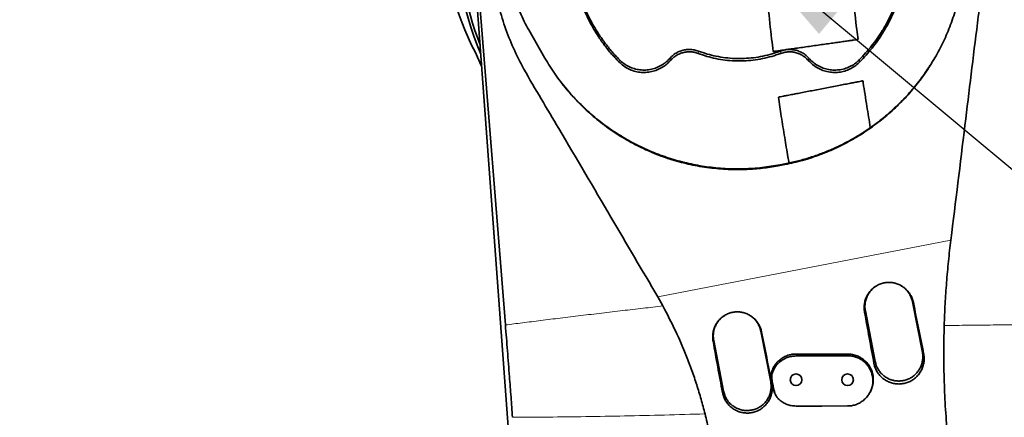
# Model space of a CAD drawing. Header units: millimetres. Extents: x 0 to 11920, y 0 to 8400.
# Tile 23 of 61: x 3095 to 3669, y 6583 to 6815. Entities that reach past the tile are written whole.
import ezdxf

# ---------------------------------------------------------------- set-up
doc = ezdxf.new("R2010")
doc.units = ezdxf.units.MM
doc.header["$LTSCALE"] = 20
doc.styles.add('SLDTEXTSTYLE0', font='TXT', dxfattribs={"width": 0.605})
doc.dimstyles.new('SLDDIMSTYLE0', dxfattribs={"dimtxt": 70, "dimasz": 70, "dimexe": 0, "dimexo": 0.0625, "dimgap": 17.5, "dimtad": 1, "dimdec": 1, "dimrnd": 1e-09, "dimzin": 12, "dimdsep": 46, "dimtxsty": 'SLDTEXTSTYLE0', "dimsah": 1, "dimcen": 0.09, "dimadec": 0, "dimazin": 3, "dimtfac": 1, "dimtofl": 0, "dimtmove": 0, "dimatfit": 3, "dimfxl": 1, "dimfrac": 2, "dimtolj": 1, "dimtzin": 12, "dimarcsym": 0})
doc.dimstyles.new('SLDDIMSTYLE1', dxfattribs={"dimtxt": 0.18, "dimasz": 70, "dimexe": 0, "dimexo": 0.0625, "dimgap": 0, "dimtad": 0, "dimtih": 1, "dimtoh": 1, "dimdec": 0, "dimrnd": 1e-09, "dimzin": 0, "dimdsep": 46, "dimtxsty": 'Standard', "dimsah": 1, "dimcen": 0.09, "dimadec": 0, "dimazin": 0, "dimtfac": 70, "dimtdec": 0, "dimtofl": 0, "dimtmove": 0, "dimatfit": 3, "dimfxl": 1, "dimfrac": 2, "dimtolj": 1, "dimtzin": 0, "dimarcsym": 0})
doc.dimstyles.new('SLDDIMSTYLE2', dxfattribs={"dimtxt": 70, "dimasz": 70, "dimexe": 0, "dimexo": 0.0625, "dimgap": 17.5, "dimtad": 1, "dimdec": 0, "dimrnd": 1e-09, "dimzin": 12, "dimdsep": 46, "dimtxsty": 'SLDTEXTSTYLE0', "dimsah": 1, "dimcen": 0.09, "dimadec": 0, "dimazin": 3, "dimtfac": 1, "dimtofl": 0, "dimtmove": 0, "dimatfit": 3, "dimfxl": 1, "dimfrac": 2, "dimtolj": 1, "dimtzin": 12, "dimarcsym": 0})
doc.dimstyles.new('SLDDIMSTYLE3', dxfattribs={"dimtxt": 70, "dimasz": 70, "dimexe": 0, "dimexo": 0.0625, "dimgap": 17.5, "dimtad": 1, "dimdec": 1, "dimrnd": 1e-09, "dimzin": 12, "dimdsep": 46, "dimtxsty": 'SLDTEXTSTYLE0', "dimsah": 1, "dimcen": 0.09, "dimse1": 1, "dimsd1": 1, "dimadec": 0, "dimazin": 3, "dimtfac": 1, "dimtofl": 0, "dimtmove": 0, "dimatfit": 3, "dimfxl": 1, "dimfrac": 2, "dimtolj": 1, "dimtzin": 12, "dimarcsym": 0})

# ---------------------------------------------------------------- blocks, each defined once
blk = doc.blocks.new('_D_10')
at = {"color": 7, "linetype": 'Continuous', "lineweight": 0}
for p, q in [((3510.71, 6860.22), (2427, 6860.22)), ((2457, 6860.22), (2457, 5725.22)), ((3510.71, 5725.22), (2427, 5725.22))]:
    blk.add_line(p, q, dxfattribs=at)
at = {"color": 7, "linetype": 'Continuous', "lineweight": 18}
for points in [[(2457, 6860.22), (2447, 6790.22), (2467, 6790.22)], [(2457, 5725.22), (2467, 5795.22), (2447, 5795.22)]]:
    blk.add_solid(points, dxfattribs=at)
at = {"color": 7, "linetype": 'Continuous', "lineweight": 18, "insert": (2366.76, 6185.78), "char_height": 70, "attachment_point": 1, "rotation": 90, "style": 'SLDTEXTSTYLE0'}
blk.add_mtext('1135', dxfattribs=at)
blk = doc.blocks.new('_D_12')
at = {"color": 7, "linetype": 'Continuous', "lineweight": 0}
for p, q in [((3304.71, 7245.62), (2287, 7245.62)), ((2317, 7245.62), (2317, 4945.22)), ((3395.97, 4945.22), (2287, 4945.22))]:
    blk.add_line(p, q, dxfattribs=at)
at = {"color": 7, "linetype": 'Continuous', "lineweight": 18}
for points in [[(2317, 7245.62), (2307, 7175.62), (2327, 7175.62)], [(2317, 4945.22), (2327, 5015.22), (2307, 5015.22)]]:
    blk.add_solid(points, dxfattribs=at)
at = {"color": 7, "linetype": 'Continuous', "lineweight": 18, "insert": (2226.76, 5988.47), "char_height": 70, "attachment_point": 1, "rotation": 90, "style": 'SLDTEXTSTYLE0'}
blk.add_mtext('2300', dxfattribs=at)
blk = doc.blocks.new('_D_15')
at = {"color": 7, "linetype": 'Continuous', "lineweight": 0}
for p, q in [((5047.21, 6302.89), (5047.21, 6622.6)), ((5047.21, 6592.6), (4644.22, 6592.6))]:
    blk.add_line(p, q, dxfattribs=at)
at = {"color": 7, "linetype": 'Continuous', "lineweight": 18}
for centre, start, end in [((4764.33, 6646.32), 153.43495, 206.56505), ((4763.36, 6646.32), 333.43495, 26.56505)]:
    blk.add_arc(centre, 120.11, start, end, dxfattribs=at)
blk.add_solid([(5047.21, 6592.6), (4977.21, 6602.6), (4977.21, 6582.6)], dxfattribs=at)
at = {"color": 7, "linetype": 'Continuous', "lineweight": 18, "insert": (4656.9, 6682.83), "char_height": 70, "attachment_point": 1, "style": 'SLDTEXTSTYLE0'}
blk.add_mtext('1934', dxfattribs=at)

msp = doc.modelspace()

# ---------------------------------------------------------------- linework, layer by layer
at = {"color": 7, "linetype": 'Continuous', "lineweight": 35}
for p, q in [((3415.51, 6092.64), (3360.13, 6848.9)), ((3361.63, 6846.1), (3378.39, 6637.11)), ((3391.95, 6808.86), (3401.43, 6792.42)), ((3627.23, 6790.51), (3626.48, 6789.2)), ((3538.31, 6729.94), (3541.16, 6730.49)), ((3541.25, 6730.91), (3538.4, 6730.35)), ((3470.13, 6648.18), (3467.17, 6653.46)), ((3621.29, 6621.16), (3615.56, 6650.61)), ((3588.08, 6645.27), (3593.8, 6615.82)), ((3532.94, 6603.99), (3527.22, 6633.44)), ((3499.73, 6628.1), (3505.45, 6598.65)), ((3535.78, 6596.37), (3536.06, 6595.91))]:
    msp.add_line(p, q, dxfattribs=at)
at = {"color": 8, "linetype": 'Continuous', "lineweight": 18}
for p, q in [((3444.52, 6790.24), (3444.86, 6791.49)), ((3474.56, 6791.15), (3474.2, 6792.38)), ((3490.62, 6795.21), (3490.79, 6796.57)), ((3538.79, 6795.2), (3538.63, 6796.56)), ((3554.86, 6791.14), (3555.21, 6792.37)), ((3584.89, 6790.22), (3584.55, 6791.47)), ((3538.31, 6729.94), (3538.4, 6730.35)), ((3541.16, 6730.49), (3541.25, 6730.91)), ((3467.17, 6653.46), (3637.88, 6686.54)), ((3616.06, 6650.12), (3615.56, 6650.61)), ((3587.62, 6644.63), (3588.08, 6645.27)), ((3527.59, 6633.07), (3527.22, 6633.44)), ((3499.39, 6627.63), (3499.73, 6628.1)), ((3547.72, 6619.08), (3547.71, 6620.22)), ((3577.72, 6619.22), (3577.71, 6620.22)), ((3622.05, 6620.41), (3621.29, 6621.16)), ((3593.08, 6614.83), (3593.8, 6615.82)), ((3534.55, 6610.87), (3534.22, 6611.77)), ((3533.58, 6603.36), (3532.94, 6603.99)), ((3533.75, 6604.88), (3533.4, 6605.49)), ((3504.85, 6597.82), (3505.45, 6598.65)), ((3534.87, 6599.02), (3534.54, 6599.6))]:
    msp.add_line(p, q, dxfattribs=at)
at = {"color": 7, "linetype": 'Continuous', "lineweight": 35, "flags": 128}
for points in [[(3364.62, 6787.5), (3364.13, 6788.54), (3360.9, 6795.74)], [(3577.71, 6589.96), (3562.71, 6589.95), (3555.21, 6589.94), (3547.71, 6589.94)]]:
    msp.add_lwpolyline(points, dxfattribs=at)
at = {"color": 7, "linetype": 'Continuous', "lineweight": 35}
for centre in [(3547.71, 6605.22), (3577.71, 6605.22)]:
    msp.add_circle(centre, 3.4, dxfattribs=at)
for radius, start, end in [(164.21, 81.16995, 203.46846), (162.5, 151.875, 201.66368)]:
    msp.add_arc((3514.71, 6860.22), radius, start, end, dxfattribs=at)
for centre, major_axis, ratio, start_param, end_param in [((3514.71, 6876.02), (0, 174.06), 0.995872, 1.604126, 2.050143), ((3601.27, 6594.59), (-70.6, 363.2), 0.068554, 4.770212, 4.852534), ((3636.07, 6601.34), (-70.6, 363.2), 0.107274, 1.430473, 1.512798), ((3512.82, 6577.46), (-70.6, 363.2), 0.068554, 4.77044, 4.852766), ((3547.86, 6584.24), (-70.6, 363.2), 0.107274, 1.430241, 1.512569)]:
    msp.add_ellipse(centre, major_axis=major_axis, ratio=ratio, start_param=start_param, end_param=end_param, dxfattribs=at)
for points, knots in [([(3713.07, 7226.02), (3712.25, 7225.94), (3710.15, 7225.71), (3706.95, 7225.08), (3703.65, 7224.29), (3700.76, 7223.46), (3697.23, 7222.31), (3693.03, 7220.73), (3687.73, 7218.42), (3681.9, 7215.53), (3675.72, 7212.09), (3670.11, 7208.65), (3665.35, 7205.53), (3661.58, 7202.92), (3658.44, 7200.66), (3655.68, 7198.61), (3652.86, 7196.45), (3649.56, 7193.85), (3645.96, 7190.92), (3642.13, 7187.67), (3638.13, 7184.15), (3633.89, 7180.28), (3629.58, 7176.19), (3625.33, 7172), (3620.42, 7166.97), (3614.91, 7161.05), (3608.86, 7154.19), (3602.48, 7146.55), (3595.75, 7137.98), (3588.62, 7128.21), (3581.63, 7117.88), (3576.21, 7109.17), (3572.33, 7102.54), (3570.04, 7098.48), (3568.04, 7094.83), (3566.38, 7091.72), (3565.04, 7089.15), (3563.9, 7086.9), (3562.71, 7084.52), (3561.25, 7081.53), (3559.43, 7077.7), (3557.28, 7072.98), (3554.84, 7067.36), (3552.07, 7060.6), (3549.23, 7053.1), (3546.53, 7045.32), (3544.21, 7038), (3542.22, 7031.21), (3540.53, 7024.97), (3539.13, 7019.39), (3537.97, 7014.46), (3536.99, 7010.02), (3536.08, 7005.69), (3535.19, 7001.16), (3534.15, 6995.56), (3533, 6988.77), (3531.79, 6980.65), (3530.64, 6971.86), (3529.59, 6962.39), (3528.67, 6952.18), (3527.9, 6941.15), (3527.31, 6929.2), (3526.95, 6916.33), (3526.87, 6902.55), (3527.1, 6887.92), (3527.68, 6872.48), (3528.6, 6856.28), (3529.87, 6839.34), (3531.51, 6821.71), (3533.03, 6807.31), (3534.1, 6798.78), (3534.41, 6796.34)], [0, 0, 0, 0, 0.007112, 0.018275, 0.027849, 0.036271, 0.044532, 0.060325, 0.076279, 0.096605, 0.118145, 0.138779, 0.153581, 0.166906, 0.177651, 0.186095, 0.195635, 0.20712, 0.220579, 0.233289, 0.24739, 0.262702, 0.277993, 0.293014, 0.307749, 0.33029, 0.352036, 0.372949, 0.399646, 0.42601, 0.452526, 0.479104, 0.489171, 0.498614, 0.506728, 0.513539, 0.519066, 0.523329, 0.527895, 0.534136, 0.542025, 0.551527, 0.562602, 0.575197, 0.590338, 0.604362, 0.617152, 0.628766, 0.639252, 0.648647, 0.656534, 0.663498, 0.670299, 0.677563, 0.685286, 0.697053, 0.70976, 0.723422, 0.738056, 0.753685, 0.770578, 0.788914, 0.808703, 0.829954, 0.852669, 0.876859, 0.902536, 0.929679, 0.958219, 0.988031, 1, 1, 1, 1]), ([(3583.84, 6803.31), (3583.59, 6805.23), (3582.58, 6812.78), (3581.11, 6825.95), (3579.52, 6842.51), (3578.33, 6858.41), (3577.51, 6873.55), (3577.02, 6887.86), (3576.83, 6901.29), (3576.9, 6913.84), (3577.2, 6925.51), (3577.69, 6936.32), (3578.34, 6946.28), (3579.13, 6955.49), (3580.04, 6964.01), (3581.04, 6971.94), (3582.11, 6979.26), (3583.16, 6985.61), (3584.15, 6991.04), (3585.06, 6995.66), (3586, 7000.1), (3587.03, 7004.7), (3588.18, 7009.44), (3589.46, 7014.4), (3590.89, 7019.53), (3592.54, 7025.05), (3594.45, 7030.95), (3596.64, 7037.15), (3598.99, 7043.26), (3601.31, 7048.89), (3603.43, 7053.69), (3605.26, 7057.66), (3606.77, 7060.81), (3607.95, 7063.21), (3608.97, 7065.22), (3610.02, 7067.28), (3611.31, 7069.73), (3612.87, 7072.62), (3614.7, 7075.9), (3616.72, 7079.42), (3620.09, 7085.08), (3624.78, 7092.47), (3630.82, 7101.26), (3636.99, 7109.58), (3643.39, 7117.61), (3650.38, 7125.77), (3658.01, 7134), (3664.49, 7140.43), (3669.42, 7145.02), (3672.59, 7147.87), (3675.53, 7150.43), (3678.16, 7152.64), (3680.49, 7154.55), (3682.53, 7156.18), (3684.32, 7157.57), (3685.89, 7158.76), (3687.4, 7159.89), (3689, 7161.06), (3690.83, 7162.36), (3692.85, 7163.76), (3695.02, 7165.21), (3697.25, 7166.64), (3699.99, 7168.33), (3703.14, 7170.15), (3706.56, 7171.95), (3709.67, 7173.43), (3712.07, 7174.43), (3713.83, 7175.1), (3715.09, 7175.53), (3716.33, 7175.91), (3717.48, 7176.22), (3718.22, 7176.39), (3718.52, 7176.43), (3718.61, 7176.44)], [0, 0, 0, 0, 0.010396, 0.040925, 0.0701, 0.097812, 0.123982, 0.148553, 0.171491, 0.192804, 0.212535, 0.230742, 0.247483, 0.262894, 0.277303, 0.29077, 0.303322, 0.314978, 0.32367, 0.331805, 0.339388, 0.347374, 0.356661, 0.365417, 0.375124, 0.385816, 0.397547, 0.41039, 0.424115, 0.436697, 0.447691, 0.457003, 0.464607, 0.470356, 0.474553, 0.479558, 0.485835, 0.493267, 0.501987, 0.51181, 0.521779, 0.548936, 0.576122, 0.603203, 0.63106, 0.660584, 0.69487, 0.730865, 0.745418, 0.759562, 0.772506, 0.784249, 0.794442, 0.803536, 0.811543, 0.818476, 0.824683, 0.832074, 0.840377, 0.849939, 0.860246, 0.870926, 0.881952, 0.900111, 0.91793, 0.934786, 0.950744, 0.95905, 0.967367, 0.975667, 0.984669, 0.995558, 1, 1, 1, 1]), ([(3657.15, 6873.55), (3657.41, 6870.21), (3657.94, 6863.53), (3657.9, 6853.47), (3657.06, 6841.67), (3655.34, 6828.17), (3651.5, 6798.16), (3645.82, 6750.93), (3640.63, 6708.8), (3637.88, 6686.54)], [0, 0, 0, 0, 0.053465, 0.106986, 0.160451, 0.242046, 0.323649, 0.64262, 1, 1, 1, 1]), ([(3467.17, 6653.46), (3458.08, 6668.92), (3438.86, 6701.57), (3416.32, 6740.04), (3399.29, 6768.71), (3390.08, 6784.08), (3382.9, 6798.1), (3377.93, 6810.73), (3374.19, 6823.4), (3371.56, 6835.98), (3370.7, 6844.25), (3370.28, 6848.39)], [0, 0, 0, 0, 0.245008, 0.517758, 0.609226, 0.700685, 0.762481, 0.824396, 0.886196, 0.943098, 1, 1, 1, 1]), ([(3382.09, 6843.89), (3382.19, 6841.8), (3382.4, 6837.62), (3383.4, 6831.36), (3384.9, 6825.14), (3386.9, 6819.29), (3389.23, 6813.83), (3391.04, 6810.52), (3391.95, 6808.86)], [0, 0, 0, 0, 0.170579, 0.341161, 0.516681, 0.692202, 0.845673, 1, 1, 1, 1]), ([(3541.16, 6730.49), (3544.64, 6731.26), (3551.6, 6732.78), (3561.77, 6736.16), (3571.65, 6740.29), (3581.13, 6745.21), (3590.14, 6750.91), (3598.66, 6757.33), (3606.62, 6764.4), (3613.98, 6772.09), (3620.67, 6780.39), (3626.67, 6789.23), (3631.92, 6798.5), (3636.44, 6808.23), (3640.12, 6818.38), (3643.03, 6828.87), (3644.21, 6836.01), (3644.81, 6839.57)], [0, 0, 0, 0, 0.065913, 0.132063, 0.198215, 0.26413, 0.330017, 0.396136, 0.462259, 0.528153, 0.594658, 0.661391, 0.72813, 0.794643, 0.863054, 0.931585, 1, 1, 1, 1]), ([(3419.8, 6833.07), (3420.87, 6829.64), (3423.01, 6822.73), (3427.1, 6814.06), (3431.26, 6806.87), (3435.23, 6801.04), (3439.61, 6795.44), (3442.88, 6791.97), (3444.52, 6790.24)], [0, 0, 0, 0, 0.215617, 0.433872, 0.573582, 0.714, 0.856623, 1, 1, 1, 1]), ([(3420.26, 6834.11), (3421.32, 6830.68), (3423.47, 6823.77), (3427.56, 6815.12), (3431.71, 6807.97), (3435.64, 6802.2), (3439.99, 6796.64), (3443.23, 6793.21), (3444.86, 6791.49)], [0, 0, 0, 0, 0.2166704, 0.4360177, 0.5752116, 0.7151063, 0.8571805, 1, 1, 1, 1]), ([(3584.55, 6791.47), (3586.99, 6794.11), (3591.9, 6799.43), (3597.35, 6807.3), (3601.47, 6814.46), (3604.5, 6820.76), (3607.14, 6827.31), (3608.49, 6831.84), (3609.17, 6834.11)], [0, 0, 0, 0, 0.2165821, 0.4358399, 0.5750751, 0.7150123, 0.8571328, 1, 1, 1, 1]), ([(3584.89, 6790.22), (3587.33, 6792.86), (3592.24, 6798.18), (3597.7, 6806.06), (3601.85, 6813.25), (3604.92, 6819.61), (3607.58, 6826.21), (3608.94, 6830.78), (3609.63, 6833.07)], [0, 0, 0, 0, 0.215529, 0.433695, 0.573446, 0.713906, 0.856576, 1, 1, 1, 1]), ([(3540.39, 6797.18), (3541.32, 6797.31), (3543.19, 6797.58), (3546.6, 6798.06), (3550.4, 6798.59), (3554.39, 6799.16), (3558.52, 6799.74), (3562.54, 6800.31), (3566.46, 6800.86), (3570.12, 6801.38), (3573.51, 6801.86), (3576.53, 6802.28), (3579.14, 6802.65), (3581.25, 6802.95), (3582.79, 6803.17), (3583.69, 6803.3), (3583.73, 6803.3), (3583.75, 6803.3)], [0, 0, 0, 0, 0.0677717, 0.1374478, 0.2052445, 0.2751623, 0.3403681, 0.4075722, 0.4710662, 0.53638, 0.6003676, 0.6660833, 0.732529, 0.8007132, 0.8707827, 0.9426982, 1, 1, 1, 1]), ([(3474.2, 6792.38), (3474.84, 6793.04), (3476.12, 6794.35), (3478.39, 6795.81), (3480.79, 6796.84), (3483.25, 6797.43), (3485.79, 6797.59), (3488.34, 6797.35), (3489.97, 6796.83), (3490.79, 6796.57)], [0, 0, 0, 0, 0.151081, 0.30216, 0.441048, 0.579931, 0.718924, 0.857914, 1, 1, 1, 1]), ([(3534.46, 6796.34), (3534.46, 6796.34), (3534.43, 6796.34), (3535.27, 6796.46), (3536.7, 6796.66), (3538.47, 6796.91), (3539.75, 6797.09), (3540.39, 6797.18)], [0, 0, 0, 0, 0.1564907, 0.4034664, 0.6577093, 0.8276219, 1, 1, 1, 1]), ([(3538.63, 6796.56), (3539.5, 6796.84), (3541.25, 6797.39), (3543.94, 6797.6), (3546.54, 6797.36), (3548.99, 6796.71), (3551.3, 6795.64), (3553.43, 6794.22), (3554.62, 6792.99), (3555.21, 6792.37)], [0, 0, 0, 0, 0.151081, 0.30216, 0.441048, 0.579931, 0.718924, 0.857914, 1, 1, 1, 1]), ([(3401.43, 6792.42), (3403.34, 6789.29), (3407.18, 6783.01), (3413.94, 6774.23), (3421.36, 6766), (3429.49, 6758.44), (3438.26, 6751.59), (3447.62, 6745.51), (3457.49, 6740.22), (3467.71, 6735.83), (3478.24, 6732.36), (3488.98, 6729.81), (3499.92, 6728.16), (3510.33, 6727.48), (3520.12, 6727.64), (3529.27, 6728.38), (3535.3, 6729.42), (3538.31, 6729.94)], [0, 0, 0, 0, 0.0695001, 0.1392456, 0.2089869, 0.2784814, 0.3480407, 0.4178582, 0.4876699, 0.5572212, 0.6254041, 0.6938427, 0.7622762, 0.8304524, 0.8869438, 0.9435093, 1, 1, 1, 1]), ([(3444.52, 6790.24), (3445.37, 6789.46), (3447.07, 6787.9), (3450.06, 6786.13), (3453.28, 6784.87), (3456.68, 6784.17), (3460.14, 6784.05), (3463.58, 6784.51), (3466.88, 6785.55), (3469.85, 6787.07), (3472.45, 6788.94), (3473.85, 6790.41), (3474.56, 6791.15)], [0, 0, 0, 0, 0.102347, 0.204694, 0.307079, 0.409464, 0.511789, 0.614113, 0.716507, 0.818902, 0.909451, 1, 1, 1, 1]), ([(3444.86, 6791.49), (3445.69, 6790.72), (3447.35, 6789.2), (3450.27, 6787.48), (3453.42, 6786.24), (3456.74, 6785.56), (3460.12, 6785.45), (3463.47, 6785.89), (3466.7, 6786.91), (3469.6, 6788.39), (3472.14, 6790.21), (3473.51, 6791.66), (3474.2, 6792.38)], [0, 0, 0, 0, 0.102343, 0.204686, 0.307066, 0.409445, 0.511774, 0.614102, 0.716503, 0.818905, 0.909453, 1, 1, 1, 1]), ([(3474.56, 6791.15), (3475.2, 6791.81), (3476.48, 6793.13), (3478.75, 6794.55), (3481.11, 6795.52), (3483.51, 6796.07), (3485.96, 6796.19), (3488.37, 6795.94), (3489.89, 6795.45), (3490.62, 6795.21)], [0, 0, 0, 0, 0.156231, 0.31246, 0.451337, 0.590211, 0.729222, 0.86823, 1, 1, 1, 1]), ([(3490.62, 6795.21), (3492.32, 6794.61), (3495.72, 6793.42), (3501.03, 6792.14), (3506.45, 6791.25), (3511.94, 6790.81), (3517.39, 6790.81), (3522.83, 6791.24), (3528.26, 6792.11), (3533.62, 6793.4), (3537.08, 6794.6), (3538.79, 6795.2)], [0, 0, 0, 0, 0.109753, 0.219507, 0.332118, 0.444729, 0.554483, 0.664237, 0.776849, 0.889461, 1, 1, 1, 1]), ([(3490.79, 6796.57), (3492.49, 6795.97), (3495.89, 6794.78), (3501.2, 6793.51), (3506.63, 6792.63), (3512.11, 6792.2), (3517.57, 6792.21), (3523, 6792.65), (3528.43, 6793.55), (3533.68, 6794.83), (3537.02, 6796), (3538.63, 6796.56)], [0, 0, 0, 0, 0.110521, 0.221043, 0.334484, 0.447925, 0.558447, 0.668969, 0.782411, 0.895853, 1, 1, 1, 1]), ([(3538.79, 6795.2), (3539.67, 6795.48), (3541.43, 6796.03), (3544.09, 6796.2), (3546.64, 6795.94), (3549.01, 6795.28), (3551.22, 6794.22), (3553.22, 6792.85), (3554.32, 6791.7), (3554.86, 6791.14)], [0, 0, 0, 0, 0.15623, 0.312457, 0.451359, 0.590257, 0.729272, 0.868285, 1, 1, 1, 1]), ([(3554.86, 6791.14), (3555.66, 6790.31), (3557.25, 6788.65), (3560.13, 6786.71), (3563.28, 6785.25), (3566.62, 6784.34), (3570.07, 6784.02), (3573.53, 6784.27), (3576.89, 6785.1), (3579.94, 6786.43), (3582.65, 6788.14), (3584.14, 6789.53), (3584.89, 6790.22)], [0, 0, 0, 0, 0.102349, 0.204698, 0.307085, 0.409473, 0.511799, 0.614125, 0.716519, 0.818913, 0.909457, 1, 1, 1, 1]), ([(3555.21, 6792.37), (3555.99, 6791.56), (3557.56, 6789.94), (3560.37, 6788.04), (3563.44, 6786.62), (3566.71, 6785.73), (3570.07, 6785.41), (3573.45, 6785.65), (3576.74, 6786.47), (3579.72, 6787.77), (3582.37, 6789.44), (3583.82, 6790.79), (3584.55, 6791.47)], [0, 0, 0, 0, 0.102343, 0.204686, 0.307066, 0.409445, 0.511774, 0.614102, 0.716503, 0.818905, 0.909453, 1, 1, 1, 1]), ([(3625.72, 6788.08), (3623.9, 6785.37), (3620.01, 6779.53), (3613.04, 6771.23), (3605.22, 6763.28), (3596.85, 6756.13), (3587.98, 6749.75), (3578.47, 6744.06), (3569.66, 6739.77), (3561.82, 6736.61), (3555.11, 6734.33), (3548.25, 6732.38), (3543.58, 6731.4), (3541.25, 6730.91)], [0, 0, 0, 0, 0.094067, 0.202167, 0.31111, 0.413868, 0.517364, 0.623213, 0.729883, 0.796882, 0.864089, 0.931936, 1, 1, 1, 1]), ([(3538.4, 6730.35), (3534.92, 6729.76), (3527.94, 6728.58), (3517.25, 6727.89), (3506.43, 6728.03), (3495.69, 6729.08), (3485.18, 6731), (3474.9, 6733.74), (3464.78, 6737.36), (3454.99, 6741.81), (3445.65, 6747.03), (3436.76, 6752.99), (3428.31, 6759.73), (3421.11, 6766.56), (3415.44, 6772.68), (3412.52, 6776.38), (3411.27, 6777.97)], [0, 0, 0, 0, 0.0733369, 0.1471906, 0.222665, 0.2986971, 0.3720325, 0.4458688, 0.5212682, 0.5972012, 0.6716123, 0.7465217, 0.822983, 0.8999727, 0.9567915, 1, 1, 1, 1]), ([(3586.57, 6779.22), (3586.58, 6779.22), (3586.61, 6779.23), (3585.8, 6779.07), (3584.18, 6778.76), (3581.83, 6778.31), (3578.84, 6777.73), (3575.44, 6777.07), (3571.66, 6776.34), (3567.77, 6775.6), (3563.76, 6774.82), (3559.83, 6774.07), (3555.96, 6773.32), (3552.29, 6772.61), (3548.83, 6771.94), (3545.57, 6771.32), (3543.77, 6770.97), (3542.82, 6770.79)], [0, 0, 0, 0, 0.038506, 0.115957, 0.190537, 0.267503, 0.338299, 0.411448, 0.477491, 0.545659, 0.608395, 0.673, 0.734997, 0.798704, 0.862427, 0.92782, 1, 1, 1, 1]), ([(3590.98, 6752.09), (3590.3, 6756.2), (3588.88, 6764.85), (3587.45, 6773.89), (3586.73, 6778.88), (3586.68, 6779.24)], [0, 0, 0, 0, 0.455927, 0.96097, 1, 1, 1, 1]), ([(3537.45, 6769.75), (3537.99, 6766.02), (3539.15, 6758.17), (3541.01, 6746.57), (3542.52, 6737.52), (3543.39, 6732.6), (3543.6, 6731.43)], [0, 0, 0, 0, 0.291764, 0.614046, 0.908483, 1, 1, 1, 1]), ([(3542.82, 6770.79), (3541.97, 6770.62), (3540.26, 6770.29), (3538.58, 6769.97), (3537.56, 6769.77), (3537.5, 6769.76), (3537.48, 6769.76)], [0, 0, 0, 0, 0.254024, 0.515535, 0.769492, 1, 1, 1, 1]), ([(3637.88, 6686.54), (3637.4, 6682.45), (3636.44, 6674.28), (3635.34, 6661.87), (3634.49, 6649.37), (3634.17, 6640.96), (3634.01, 6636.75)], [0, 0, 0, 0, 0.249113, 0.498564, 0.749092, 1, 1, 1, 1]), ([(3587.62, 6644.63), (3587.51, 6645.47), (3587.3, 6647.15), (3587.52, 6649.69), (3588.14, 6652.15), (3589.18, 6654.48), (3590.6, 6656.58), (3592.33, 6658.39), (3594.35, 6659.87), (3596.55, 6660.96), (3598.87, 6661.66), (3601.25, 6661.95), (3603.63, 6661.84), (3605.95, 6661.35), (3608.16, 6660.48), (3610.23, 6659.25), (3612.07, 6657.68), (3613.67, 6655.8), (3614.93, 6653.66), (3615.69, 6651.72), (3615.97, 6650.52), (3616.06, 6650.12)], [0, 0, 0, 0, 0.055912, 0.111825, 0.167763, 0.223696, 0.279105, 0.334504, 0.388468, 0.442424, 0.494827, 0.54723, 0.598942, 0.650658, 0.702904, 0.755157, 0.808864, 0.862577, 0.917821, 0.973067, 1, 1, 1, 1]), ([(3594.85, 6660.03), (3594.57, 6659.88), (3593.61, 6659.37), (3592.16, 6658.14), (3590.58, 6656.4), (3589.31, 6654.38), (3588.41, 6652.2), (3587.89, 6649.88), (3587.74, 6647.54), (3587.97, 6646.01), (3588.08, 6645.27)], [0, 0, 0, 0, 0.05402, 0.188158, 0.326188, 0.460341, 0.598388, 0.732482, 0.870464, 1, 1, 1, 1]), ([(3615.56, 6650.61), (3615.21, 6651.88), (3614.64, 6653.91), (3613.08, 6656.36), (3611.51, 6658.11), (3610.05, 6659.36), (3609.07, 6659.88), (3608.77, 6660.03)], [0, 0, 0, 0, 0.328741, 0.522913, 0.722713, 0.916878, 1, 1, 1, 1]), ([(3494.68, 6585.36), (3493.95, 6588.2), (3492.47, 6593.89), (3489.89, 6602.31), (3487.06, 6610.64), (3483.06, 6621.18), (3477.63, 6633.86), (3472.63, 6643.39), (3470.13, 6648.18)], [0, 0, 0, 0, 0.129252, 0.258727, 0.387977, 0.517439, 0.758086, 1, 1, 1, 1]), ([(3499.39, 6627.63), (3499.28, 6628.46), (3499.07, 6630.12), (3499.29, 6632.64), (3499.91, 6635.08), (3500.94, 6637.39), (3502.35, 6639.47), (3504.07, 6641.27), (3506.07, 6642.73), (3508.24, 6643.82), (3510.55, 6644.5), (3512.91, 6644.8), (3515.27, 6644.69), (3517.57, 6644.2), (3519.76, 6643.33), (3521.81, 6642.12), (3523.64, 6640.56), (3525.22, 6638.7), (3526.47, 6636.58), (3527.23, 6634.66), (3527.5, 6633.46), (3527.59, 6633.07)], [0, 0, 0, 0, 0.055912, 0.111824, 0.167765, 0.223701, 0.279107, 0.334505, 0.388465, 0.442419, 0.494823, 0.547227, 0.598942, 0.650662, 0.702911, 0.755166, 0.808874, 0.862588, 0.917832, 0.973077, 1, 1, 1, 1]), ([(3506.5, 6642.86), (3506.01, 6642.57), (3504.84, 6641.89), (3503.26, 6640.43), (3501.78, 6638.59), (3500.63, 6636.51), (3499.85, 6634.28), (3499.46, 6631.93), (3499.45, 6629.86), (3499.65, 6628.58), (3499.73, 6628.1)], [0, 0, 0, 0, 0.098431, 0.232544, 0.370542, 0.504702, 0.642752, 0.776926, 0.914995, 1, 1, 1, 1]), ([(3527.22, 6633.44), (3527.03, 6634.19), (3526.66, 6635.72), (3525.62, 6637.85), (3524.26, 6639.81), (3522.58, 6641.45), (3521.28, 6642.49), (3520.51, 6642.86), (3520.44, 6642.89)], [0, 0, 0, 0, 0.194007, 0.393638, 0.587722, 0.787438, 0.981446, 1, 1, 1, 1]), ([(3378.39, 6637.11), (3378.79, 6632.09), (3379.59, 6622.07), (3380.68, 6608.08), (3381.66, 6595.18), (3382.25, 6587.31), (3382.54, 6583.38)], [0, 0, 0, 0, 0.279976, 0.560075, 0.780111, 1, 1, 1, 1]), ([(3634.01, 6636.75), (3633.89, 6631.32), (3633.65, 6620.44), (3633.95, 6604.12), (3634.69, 6587.86), (3635.62, 6577.1), (3636.09, 6571.71)], [0, 0, 0, 0, 0.251028, 0.502059, 0.750677, 1, 1, 1, 1]), ([(3534.22, 6611.77), (3534.62, 6612.5), (3535.43, 6613.98), (3537.09, 6615.91), (3539.03, 6617.54), (3541.22, 6618.82), (3543.6, 6619.71), (3545.79, 6620.16), (3547.17, 6620.2), (3547.71, 6620.22)], [0, 0, 0, 0, 0.150606, 0.30121, 0.451837, 0.602464, 0.752673, 0.902882, 1, 1, 1, 1]), ([(3534.55, 6610.87), (3534.95, 6611.59), (3535.75, 6613.03), (3537.39, 6614.9), (3539.29, 6616.48), (3541.44, 6617.73), (3543.77, 6618.59), (3545.89, 6619.01), (3547.22, 6619.06), (3547.72, 6619.08)], [0, 0, 0, 0, 0.151063, 0.302133, 0.45314, 0.604154, 0.756338, 0.908523, 1, 1, 1, 1]), ([(3547.71, 6620.22), (3550.37, 6620.22), (3555.7, 6620.22), (3565.7, 6620.22), (3573.03, 6620.22), (3577.71, 6620.22)], [0, 0, 0, 0, 0.266056, 0.532112, 1, 1, 1, 1]), ([(3547.72, 6619.08), (3550.38, 6619.09), (3555.7, 6619.12), (3565.7, 6619.17), (3573.04, 6619.2), (3577.72, 6619.22)], [0, 0, 0, 0, 0.266192, 0.532383, 1, 1, 1, 1]), ([(3577.71, 6620.22), (3578.65, 6620.17), (3580.55, 6620.07), (3583.18, 6619.27), (3585.56, 6618.09), (3587.6, 6616.6), (3589.38, 6614.77), (3590.81, 6612.68), (3591.88, 6610.36), (3592.54, 6607.92), (3592.78, 6605.38), (3592.6, 6602.85), (3591.97, 6600.39), (3591.25, 6598.57), (3590.64, 6597.66), (3590.5, 6597.46)], [0, 0, 0, 0, 0.088068, 0.179398, 0.257904, 0.338675, 0.417375, 0.498357, 0.577097, 0.658129, 0.736741, 0.817645, 0.896029, 0.976688, 1, 1, 1, 1]), ([(3577.72, 6619.22), (3578.53, 6619.19), (3580.2, 6619.12), (3582.61, 6618.48), (3584.91, 6617.48), (3586.98, 6616.1), (3588.8, 6614.38), (3590.28, 6612.41), (3591.41, 6610.21), (3592.15, 6607.87), (3592.49, 6605.43), (3592.41, 6602.98), (3591.92, 6600.56), (3591.04, 6598.26), (3589.77, 6596.12), (3588.17, 6594.23), (3586.26, 6592.62), (3584.12, 6591.35), (3581.78, 6590.47), (3579.62, 6590.02), (3578.25, 6589.98), (3577.71, 6589.96)], [0, 0, 0, 0, 0.053278, 0.108097, 0.161377, 0.216229, 0.269063, 0.323455, 0.375863, 0.429799, 0.482098, 0.535904, 0.588419, 0.642438, 0.695305, 0.749691, 0.802817, 0.85748, 0.910661, 0.96539, 1, 1, 1, 1]), ([(3622.05, 6620.41), (3622.17, 6619.6), (3622.41, 6617.95), (3622.25, 6615.45), (3621.7, 6612.99), (3620.74, 6610.68), (3619.4, 6608.56), (3617.73, 6606.71), (3615.77, 6605.15), (3613.6, 6603.96), (3611.23, 6603.15), (3608.79, 6602.74), (3606.28, 6602.75), (3603.84, 6603.18), (3601.47, 6604.02), (3599.3, 6605.23), (3597.35, 6606.8), (3595.7, 6608.67), (3594.38, 6610.8), (3593.52, 6612.88), (3593.21, 6614.26), (3593.08, 6614.83)], [0, 0, 0, 0, 0.05301, 0.107551, 0.160564, 0.215134, 0.267803, 0.322009, 0.374504, 0.428519, 0.481056, 0.535113, 0.587715, 0.641839, 0.694488, 0.748662, 0.801355, 0.855572, 0.90835, 0.962646, 1, 1, 1, 1]), ([(3593.8, 6615.82), (3593.99, 6615.07), (3594.36, 6613.54), (3595.4, 6611.41), (3596.76, 6609.46), (3598.42, 6607.79), (3600.36, 6606.4), (3602.48, 6605.37), (3604.76, 6604.7), (3607.11, 6604.43), (3609.48, 6604.56), (3611.79, 6605.08), (3613.99, 6605.99), (3615.99, 6607.24), (3617.76, 6608.82), (3619.23, 6610.67), (3620.39, 6612.75), (3621.17, 6614.98), (3621.56, 6617.33), (3621.57, 6619.4), (3621.36, 6620.68), (3621.29, 6621.16)], [0, 0, 0, 0, 0.0529185, 0.1073713, 0.1602901, 0.2147436, 0.2676566, 0.3221031, 0.3750227, 0.4294761, 0.4824188, 0.5368984, 0.5898194, 0.6442751, 0.6971878, 0.7516336, 0.8045648, 0.8590314, 0.9119683, 0.9664416, 1, 1, 1, 1]), ([(3533.4, 6605.49), (3533.32, 6606.03), (3533.17, 6607.12), (3533.28, 6609.28), (3533.84, 6610.78), (3534.22, 6611.77)], [0, 0, 0, 0, 0.255194, 0.510388, 1, 1, 1, 1]), ([(3533.75, 6604.88), (3533.67, 6605.42), (3533.52, 6606.49), (3533.65, 6608.55), (3534.2, 6609.96), (3534.55, 6610.87)], [0, 0, 0, 0, 0.267328, 0.524274, 1, 1, 1, 1]), ([(3533.58, 6603.36), (3533.7, 6602.51), (3533.96, 6600.78), (3533.75, 6598.21), (3533.15, 6595.73), (3532.15, 6593.46), (3530.78, 6591.38), (3529.1, 6589.58), (3527.12, 6588.07), (3524.95, 6586.93), (3522.59, 6586.17), (3520.15, 6585.81), (3517.67, 6585.87), (3515.25, 6586.34), (3512.93, 6587.21), (3510.8, 6588.46), (3508.89, 6590.05), (3507.29, 6591.93), (3506.02, 6594.07), (3505.24, 6596.06), (3504.96, 6597.35), (3504.85, 6597.82)], [0, 0, 0, 0, 0.0558213, 0.1134423, 0.1665059, 0.2211324, 0.27379, 0.3279844, 0.3804697, 0.4344748, 0.4870101, 0.541065, 0.5936771, 0.6478123, 0.7004597, 0.7546314, 0.8073168, 0.8615248, 0.9143235, 0.9686418, 1, 1, 1, 1]), ([(3505.45, 6598.65), (3505.66, 6597.81), (3506.09, 6596.11), (3507.27, 6593.85), (3508.76, 6591.88), (3510.49, 6590.27), (3512.47, 6588.96), (3514.63, 6588.01), (3516.94, 6587.43), (3519.29, 6587.25), (3521.67, 6587.47), (3523.95, 6588.08), (3526.11, 6589.07), (3528.06, 6590.4), (3529.78, 6592.05), (3531.18, 6593.95), (3532.25, 6596.07), (3532.94, 6598.33), (3533.25, 6600.69), (3533.18, 6602.58), (3532.99, 6603.68), (3532.94, 6603.99)], [0, 0, 0, 0, 0.058655, 0.119424, 0.172357, 0.226826, 0.279752, 0.334214, 0.387128, 0.441575, 0.494504, 0.548968, 0.60191, 0.656389, 0.709307, 0.763758, 0.816676, 0.871127, 0.924069, 0.978547, 1, 1, 1, 1]), ([(3534.54, 6599.6), (3534.45, 6600.1), (3534.26, 6601.08), (3533.88, 6603.04), (3533.59, 6604.51), (3533.4, 6605.49)], [0, 0, 0, 0, 0.250009, 0.500018, 1, 1, 1, 1]), ([(3534.87, 6599.02), (3534.78, 6599.51), (3534.59, 6600.49), (3534.21, 6602.45), (3533.93, 6603.91), (3533.75, 6604.88)], [0, 0, 0, 0, 0.251809, 0.503619, 1, 1, 1, 1]), ([(3535.8, 6596.38), (3535.74, 6596.47), (3535.09, 6597.43), (3534.8, 6598.57), (3534.54, 6599.6)], [0, 0, 0, 0, 0.093094, 1, 1, 1, 1]), ([(3537.87, 6593.72), (3537.48, 6594.1), (3536.72, 6594.87), (3535.57, 6596.6), (3535.15, 6598.07), (3534.87, 6599.02)], [0, 0, 0, 0, 0.265137, 0.522961, 1, 1, 1, 1]), ([(3590.3, 6597.05), (3590.33, 6597.1), (3590.41, 6597.23), (3590.49, 6597.36), (3590.54, 6597.44)], [0, 0, 0, 0, 0.3677, 1, 1, 1, 1]), ([(3547.71, 6589.94), (3546.77, 6589.99), (3545.01, 6590.08), (3542.51, 6590.82), (3540.09, 6591.93), (3538.65, 6593.09), (3537.87, 6593.72)], [0, 0, 0, 0, 0.262175, 0.488623, 0.721648, 1, 1, 1, 1]), ([(3501.32, 6545.36), (3501.02, 6548.7), (3500.42, 6555.39), (3498.9, 6565.41), (3497.04, 6575.42), (3495.47, 6582.05), (3494.68, 6585.36)], [0, 0, 0, 0, 0.248344, 0.497408, 0.748417, 1, 1, 1, 1])]:
    msp.add_open_spline(points, degree=3, knots=knots, dxfattribs=at)
at = {"color": 8, "linetype": 'Continuous', "lineweight": 18}
for points, knots in [([(3378.39, 6637.11), (3381.68, 6637.53), (3388.44, 6638.4), (3399.11, 6639.74), (3410.45, 6641.15), (3422.3, 6642.59), (3434.42, 6644.04), (3446.53, 6645.46), (3458.4, 6646.84), (3466.29, 6647.74), (3470.13, 6648.18)], [0, 0, 0, 0, 0.115138, 0.237164, 0.36501, 0.49642, 0.627949, 0.75729, 0.881803, 1, 1, 1, 1]), ([(3634.01, 6636.75), (3636.32, 6636.79), (3641.08, 6636.88), (3648.18, 6636.98), (3655.4, 6637.06), (3662.57, 6637.12), (3669.49, 6637.15), (3676.02, 6637.16), (3682.07, 6637.14), (3685.84, 6637.12), (3687.67, 6637.11)], [0, 0, 0, 0, 0.1173086, 0.2417507, 0.3718068, 0.5043863, 0.636537, 0.7646831, 0.8861751, 1, 1, 1, 1]), ([(3382.54, 6583.38), (3389.43, 6583.42), (3403.29, 6583.49), (3425.11, 6583.76), (3447.7, 6584.16), (3470.87, 6584.68), (3486.78, 6585.14), (3494.68, 6585.36)], [0, 0, 0, 0, 0.197869, 0.398435, 0.600097, 0.801166, 1, 1, 1, 1])]:
    msp.add_open_spline(points, degree=3, knots=knots, dxfattribs=at)

# ---------------------------------------------------------------- dimensions: what is measured, and where the dimension line sits
at = {"color": 7, "linetype": 'Continuous', "lineweight": 18}
for base, p1, p2, dimstyle, picture, middle in [((2317, 4945.22), (3308.71, 7245.62), (3399.97, 4945.22), 'SLDDIMSTYLE2', '_D_12', (2317, 6095.42)), ((2457, 5725.22), (3514.71, 6860.22), (3514.71, 5725.22), 'SLDDIMSTYLE0', '_D_10', (2457, 6292.72))]:
    dim = msp.add_linear_dim(base=base, p1=p1, p2=p2, angle=90, dimstyle=dimstyle, dxfattribs=at)
    dim.commit()
    dim.dimension.update_dxf_attribs({"geometry": picture, "text_midpoint": middle, "dimtype": 160})
dim = msp.add_linear_dim(base=(3227.21, 6592.6), p1=(5047.21, 6298.89), p2=(3227.21, 6252.39), text='(<>)', dimstyle='SLDDIMSTYLE3', dxfattribs=at)
dim.commit()
dim.dimension.update_dxf_attribs({"geometry": '_D_15', "text_midpoint": (4763.84, 6592.6), "dimtype": 160})

# ---------------------------------------------------------------- leaders
at = {"color": 7, "linetype": 'Continuous', "lineweight": 0}
msp.add_leader([(3514.71, 6860.22), (3770, 6647.22)], dimstyle='SLDDIMSTYLE1', dxfattribs=at)

doc.saveas('drawing.dxf')
